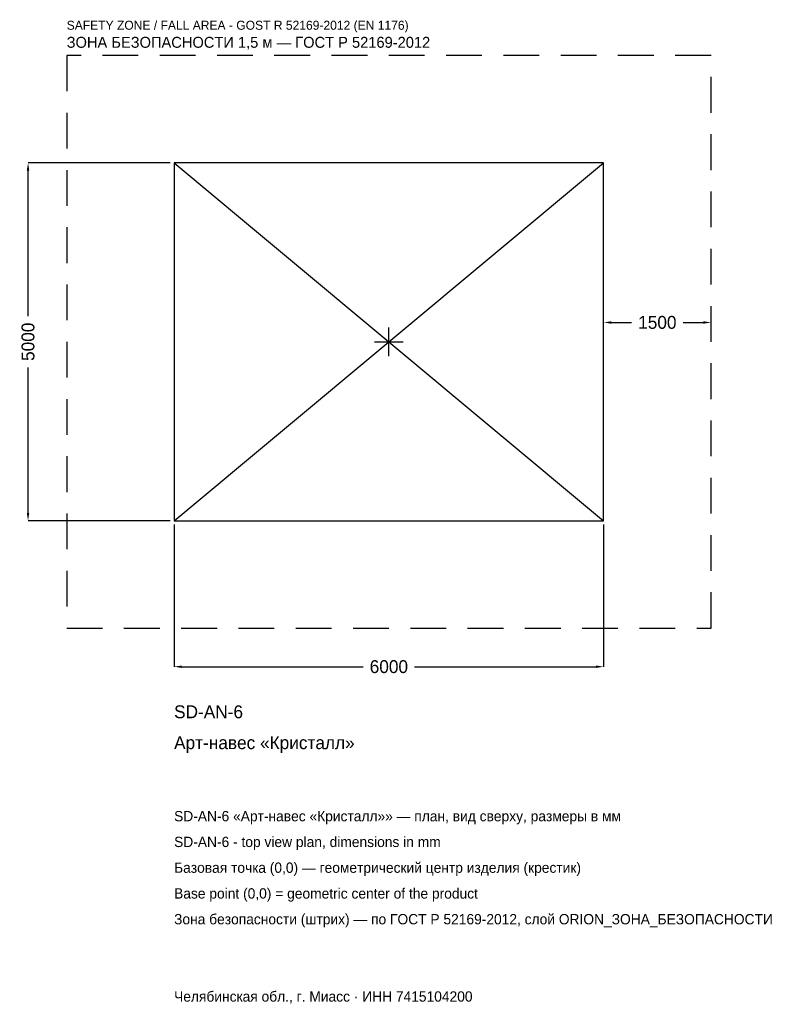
# Model space of a CAD drawing. Header units: metres. Extents: x -5157 to 5481, y -9257 to 4501.
import ezdxf

# ---------------------------------------------------------------- set-up
doc = ezdxf.new("R2010")
doc.units = ezdxf.units.M
doc.linetypes.add('DASHED', pattern=[800, 500, -300])
for name, color, linetype in [('ORION_ДАННЫЕ', 3, 'Continuous'), ('ORION_ЗОНА_БЕЗОПАСНОСТИ', 1, 'Continuous'), ('ORION_КОНТУР', 7, 'Continuous'), ('ORION_РАЗМЕРЫ', 8, 'Continuous')]:
    doc.layers.add(name, color=color, linetype=linetype)
doc.dimstyles.new('ORION', dxfattribs={"dimtxt": 180, "dimasz": 108, "dimexe": 1.25, "dimexo": 54, "dimtad": 1, "dimdec": 0, "dimcen": 2.5, "dimazin": 3, "dimtfac": 1, "dimtmove": 0, "dimatfit": 3, "dimarcsym": 0})

# ---------------------------------------------------------------- blocks, each defined once
blk = doc.blocks.new('_CLOSEDFILLED')
at = {"color": 0, "linetype": 'BYBLOCK'}
blk.add_solid([(-1, 0.16), (0, 0), (-1, -0.16)], dxfattribs=at)
blk = doc.blocks.new('*D1')
for p, q in [((-3000, -2554), (-3000, -4540)), ((3000, -2554), (3000, -4540)), ((-2892, -4540), (-360, -4540)), ((360, -4540), (2892, -4540))]:
    blk.add_line(p, q)
at = {"layer": 'Defpoints'}
for p in [(-3000, -2500), (3000, -2500), (-3000, -4540)]:
    blk.add_point(p, dxfattribs=at)
at = {"layer": 'ORION_РАЗМЕРЫ', "xscale": 108, "yscale": 108, "rotation": 180}
blk.add_blockref('_CLOSEDFILLED', (-3000, -4540), dxfattribs=at)
at = {"layer": 'ORION_РАЗМЕРЫ', "xscale": 108, "yscale": 108}
blk.add_blockref('_CLOSEDFILLED', (3000, -4540), dxfattribs=at)
at = {"layer": 'ORION_РАЗМЕРЫ', "insert": (0, -4540), "char_height": 180, "attachment_point": 5}
blk.add_mtext('6000', dxfattribs=at)
blk = doc.blocks.new('*D2')
for p, q in [((-3054, 2500), (-5040, 2500)), ((-5040, 360), (-5040, 2392)), ((-5040, -2392), (-5040, -360)), ((-3054, -2500), (-5040, -2500))]:
    blk.add_line(p, q)
at = {"layer": 'Defpoints'}
for p in [(-3000, 2500), (-5040, -2500), (-3000, -2500)]:
    blk.add_point(p, dxfattribs=at)
at = {"layer": 'ORION_РАЗМЕРЫ', "xscale": 108, "yscale": 108}
for p, rotation in [((-5040, 2500), 90), ((-5040, -2500), 270)]:
    blk.add_blockref('_CLOSEDFILLED', p, dxfattribs=dict(at, rotation=rotation))
at = {"layer": 'ORION_РАЗМЕРЫ', "insert": (-5040, 0), "char_height": 180, "attachment_point": 5, "rotation": 90}
blk.add_mtext('5000', dxfattribs=at)
blk = doc.blocks.new('*D3')
for p, q in [((3000, 54), (3000, 270)), ((3108, 270), (3390, 270)), ((4110, 270), (4392, 270)), ((4500, 54), (4500, 270))]:
    blk.add_line(p, q)
at = {"layer": 'Defpoints'}
for p in [(3000, 270), (3000, 0), (4500, 0)]:
    blk.add_point(p, dxfattribs=at)
at = {"layer": 'ORION_РАЗМЕРЫ', "xscale": 108, "yscale": 108, "rotation": 180}
blk.add_blockref('_CLOSEDFILLED', (3000, 270), dxfattribs=at)
at = {"layer": 'ORION_РАЗМЕРЫ', "xscale": 108, "yscale": 108}
blk.add_blockref('_CLOSEDFILLED', (4500, 270), dxfattribs=at)
at = {"layer": 'ORION_РАЗМЕРЫ', "insert": (3750, 270), "char_height": 180, "attachment_point": 5}
blk.add_mtext('1500', dxfattribs=at)
blk = doc.blocks.new('ОРИОН SD-AN-6 Арт-навес Кристалл')
at = {"layer": 'ORION_ЗОНА_БЕЗОПАСНОСТИ', "linetype": 'DASHED'}
blk.add_lwpolyline([(-4500, -4000), (4500, -4000), (4500, 4000), (-4500, 4000)], close=True, dxfattribs=at)
at = {"layer": 'ORION_КОНТУР'}
for p, q in [((-3000, -2500), (3000, 2500)), ((-3000, 2500), (3000, -2500))]:
    blk.add_line(p, q, dxfattribs=at)
blk.add_lwpolyline([(-3000, -2500), (3000, -2500), (3000, 2500), (-3000, 2500)], close=True, dxfattribs=at)
at = {"layer": 'ORION_РАЗМЕРЫ'}
for p, q in [((0, -200), (0, 200)), ((-200, 0), (200, 0))]:
    blk.add_line(p, q, dxfattribs=at)
at = {"layer": 'ORION_ДАННЫЕ'}
for tag, p in [('АРТИКУЛ', (-3000, -5260)), ('НАИМЕНОВАНИЕ', (-3000, -5692))]:
    blk.add_attdef(tag, p, '', height=180, dxfattribs=at)
at = {"layer": 'ORION_ДАННЫЕ', "flags": 1}
for tag, p in [('ПРОИЗВОДИТЕЛЬ', (-3000, -6124)), ('ТЕЛЕФОН', (-3000, -6556)), ('САЙТ', (-3000, -7420)), ('АДРЕС', (-3000, -7852)), ('РЕКВИЗИТЫ', (-3000, -8284)), ('ГАБАРИТЫ', (-3000, -8716)), ('ЗОНА_БЕЗОПАСНОСТИ', (-3000, -9148))]:
    blk.add_attdef(tag, p, '', height=180, dxfattribs=at)
at = {"layer": 'ORION_ЗОНА_БЕЗОПАСНОСТИ', "color": 1}
for s, height, p in [('SAFETY ZONE / FALL AREA - GOST R 52169-2012 (EN 1176)', 126, (-4500, 4360)), ('ЗОНА БЕЗОПАСНОСТИ 1,5 м — ГОСТ Р 52169-2012', 153, (-4500, 4108))]:
    blk.add_text(s, height=height, dxfattribs=at).set_placement(p)
at = {"layer": 'ORION_РАЗМЕРЫ'}
dim = blk.add_linear_dim(base=(-5040, -2500), p1=(-3000, -2500), p2=(-3000, 2500), angle=90, dimstyle='ORION', dxfattribs=at)
dim.commit()
dim.dimension.update_dxf_attribs({"geometry": '*D2', "text_midpoint": (-5040, 0)})
for base, p1, p2, picture, middle in [((3000, 270), (3000, 0), (4500, 0), '*D3', (3750, 270)), ((-3000, -4540), (-3000, -2500), (3000, -2500), '*D1', (0, -4540))]:
    dim = blk.add_linear_dim(base=base, p1=p1, p2=p2, dimstyle='ORION', dxfattribs=at)
    dim.commit()
    dim.dimension.update_dxf_attribs({"geometry": picture, "text_midpoint": middle})

msp = doc.modelspace()

# ---------------------------------------------------------------- block references
msp.add_blockref('ОРИОН SD-AN-6 Арт-навес Кристалл', (0, 0)).add_auto_attribs({'АРТИКУЛ': 'SD-AN-6', 'НАИМЕНОВАНИЕ': 'Арт-навес «Кристалл»'})

# ---------------------------------------------------------------- texts
at = {"layer": 'ORION_ДАННЫЕ', "color": 3}
for s, p in [('SD-AN-6 «Арт-навес «Кристалл»» — план, вид сверху, размеры в мм', (-3000, -6700)), ('SD-AN-6 - top view plan, dimensions in mm', (-3000, -7060)), ('Челябинская обл., г. Миасс · ИНН 7415104200', (-3000, -9220))]:
    msp.add_text(s, height=144, dxfattribs=at).set_placement(p)
at = {"layer": 'ORION_ДАННЫЕ', "color": 7}
for s, p in [('Базовая точка (0,0) — геометрический центр изделия (крестик)', (-3000, -7420)), ('Base point (0,0) = geometric center of the product', (-3000, -7780))]:
    msp.add_text(s, height=144, dxfattribs=at).set_placement(p)
at = {"layer": 'ORION_ДАННЫЕ', "color": 1}
msp.add_text('Зона безопасности (штрих) — по ГОСТ Р 52169-2012, слой ORION_ЗОНА_БЕЗОПАСНОСТИ', height=144, dxfattribs=at).set_placement((-3000, -8140))

doc.saveas('drawing.dxf')
